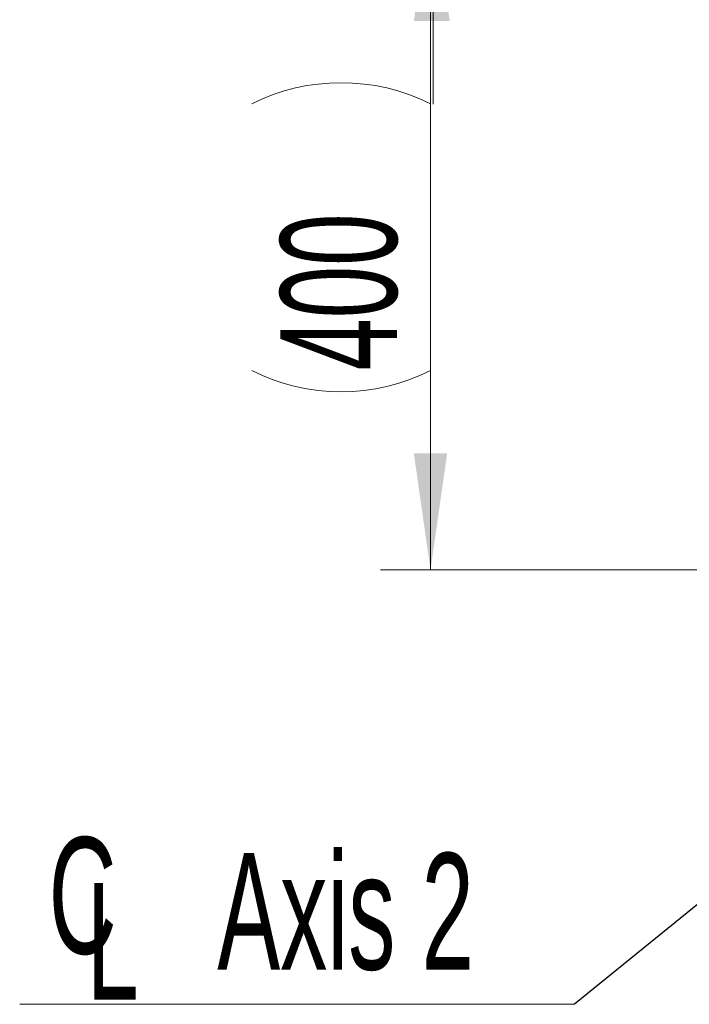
# Model space of a CAD drawing. Header units: millimetres. Extents: x 0 to 12118, y 0 to 8400.
# Tile 12 of 128: x 1650 to 2052, y 3883 to 4475. Entities that reach past the tile are written whole.
import ezdxf

# ---------------------------------------------------------------- set-up
doc = ezdxf.new("R2010")
doc.units = ezdxf.units.MM
doc.header["$LTSCALE"] = 20
doc.styles.add('SLDTEXTSTYLE0', font='TXT', dxfattribs={"width": 0.605})
doc.dimstyles.new('SLDDIMSTYLE1', dxfattribs={"dimtxt": 70, "dimasz": 70, "dimexe": 0, "dimexo": 0.0625, "dimgap": 17.5, "dimtad": 1, "dimdec": 1, "dimrnd": 1e-09, "dimzin": 12, "dimdsep": 46, "dimtxsty": 'SLDTEXTSTYLE0', "dimsah": 1, "dimcen": 0.09, "dimadec": 0, "dimazin": 3, "dimtfac": 1, "dimtmove": 0, "dimatfit": 0, "dimfxl": 1, "dimfrac": 2, "dimtolj": 1, "dimtzin": 12, "dimarcsym": 0})
doc.dimstyles.new('SLDDIMSTYLE2', dxfattribs={"dimtxt": 70, "dimasz": 70, "dimexe": 0, "dimexo": 0.0625, "dimgap": 17.5, "dimtad": 1, "dimdec": 1, "dimrnd": 1e-09, "dimzin": 12, "dimdsep": 46, "dimtxsty": 'SLDTEXTSTYLE0', "dimsah": 1, "dimcen": 0.09, "dimadec": 0, "dimazin": 3, "dimtfac": 1, "dimtofl": 0, "dimtmove": 0, "dimatfit": 3, "dimfxl": 1, "dimfrac": 2, "dimtolj": 1, "dimtzin": 12, "dimarcsym": 0})
doc.dimstyles.new('SLDDIMSTYLE4', dxfattribs={"dimtxt": 0.18, "dimasz": 70, "dimexe": 0, "dimexo": 0.0625, "dimgap": 0, "dimtad": 0, "dimtih": 1, "dimtoh": 1, "dimdec": 0, "dimrnd": 1e-09, "dimzin": 0, "dimdsep": 46, "dimtxsty": 'Standard', "dimsah": 1, "dimcen": 0.09, "dimadec": 0, "dimazin": 0, "dimtfac": 70, "dimtdec": 0, "dimtofl": 0, "dimtmove": 0, "dimatfit": 3, "dimfxl": 1, "dimfrac": 2, "dimtolj": 1, "dimtzin": 0, "dimarcsym": 0})

# ---------------------------------------------------------------- blocks, each defined once
blk = doc.blocks.new('_D_43')
at = {"color": 7, "linetype": 'Continuous', "lineweight": 0}
for p, q in [((1898.44, 4693.87), (1898.44, 4813.87)), ((2341.63, 4693.87), (1868.44, 4693.87)), ((1898.44, 4693.87), (1898.44, 4543.87)), ((2341.63, 4543.87), (1868.44, 4543.87)), ((1898.44, 4543.87), (1898.44, 4423.87))]:
    blk.add_line(p, q, dxfattribs=at)
at = {"color": 7, "linetype": 'Continuous', "lineweight": 18}
for centre, start, end in [((1844.72, 4591.65), 63.43495, 116.56505), ((1844.72, 4646.09), 243.43495, 296.56505)]:
    blk.add_arc(centre, 120.11, start, end, dxfattribs=at)
for points in [[(1898.44, 4693.87), (1908.44, 4763.87), (1888.44, 4763.87)], [(1898.44, 4543.87), (1888.44, 4473.87), (1908.44, 4473.87)]]:
    blk.add_solid(points, dxfattribs=at)
at = {"color": 7, "linetype": 'Continuous', "lineweight": 18, "insert": (1808.2, 4538.66), "char_height": 70, "attachment_point": 1, "rotation": 90, "style": 'SLDTEXTSTYLE0'}
blk.add_mtext('150', dxfattribs=at)
blk = doc.blocks.new('_D_45')
at = {"color": 7, "linetype": 'Continuous', "lineweight": 0}
for p, q in [((2195.63, 4697.87), (2195.63, 4868.1)), ((2304.63, 4147.87), (2304.63, 4868.1)), ((2195.63, 4838.1), (1805.55, 4838.1)), ((2195.63, 4838.1), (2304.63, 4838.1)), ((2304.63, 4838.1), (2424.63, 4838.1))]:
    blk.add_line(p, q, dxfattribs=at)
at = {"color": 7, "linetype": 'Continuous', "lineweight": 18}
for centre, start, end in [((1925.66, 4891.82), 153.43495, 206.56505), ((1871.22, 4891.82), 333.43495, 26.56505)]:
    blk.add_arc(centre, 120.11, start, end, dxfattribs=at)
for points in [[(2195.63, 4838.1), (2125.63, 4848.1), (2125.63, 4828.1)], [(2304.63, 4838.1), (2374.63, 4828.1), (2374.63, 4848.1)]]:
    blk.add_solid(points, dxfattribs=at)
at = {"color": 7, "linetype": 'Continuous', "lineweight": 18, "insert": (1818.23, 4928.34), "char_height": 70, "attachment_point": 1, "style": 'SLDTEXTSTYLE0'}
blk.add_mtext('109', dxfattribs=at)
blk = doc.blocks.new('_D_46')
at = {"color": 7, "linetype": 'Continuous', "lineweight": 0}
for p, q in [((2341.63, 4543.87), (1866.89, 4543.87)), ((1896.89, 4143.87), (1896.89, 4543.87)), ((2300.63, 4143.87), (1866.89, 4143.87))]:
    blk.add_line(p, q, dxfattribs=at)
at = {"color": 7, "linetype": 'Continuous', "lineweight": 18}
for centre, start, end in [((1843.18, 4316.65), 63.43495, 116.56505), ((1843.18, 4371.09), 243.43495, 296.56505)]:
    blk.add_arc(centre, 120.11, start, end, dxfattribs=at)
for points in [[(1896.89, 4543.87), (1886.89, 4473.87), (1906.89, 4473.87)], [(1896.89, 4143.87), (1906.89, 4213.87), (1886.89, 4213.87)]]:
    blk.add_solid(points, dxfattribs=at)
at = {"color": 7, "linetype": 'Continuous', "lineweight": 18, "insert": (1806.66, 4263.66), "char_height": 70, "attachment_point": 1, "rotation": 90, "style": 'SLDTEXTSTYLE0'}
blk.add_mtext('400', dxfattribs=at)
blk = doc.blocks.new('SW_SYMBOL_MOD_CL')
at = {"color": 0, "linetype": 'Continuous', "lineweight": 0, "char_height": 15515, "attachment_point": 5, "style": 'SLDTEXTSTYLE0'}
for s, insert in [('C', (8000, 12000)), ('L', (12000, 6000))]:
    blk.add_mtext(s, dxfattribs=dict(at, insert=insert))
blk = doc.blocks.new('SW_NOTE_0_10')
at = {"color": 0, "linetype": 'Continuous', "lineweight": 0}
for p, q in [((-333.33, 0), (0, 0)), ((0, 0), (-333.33, 0)), ((-333.33, 0), (0, 0)), ((0, 0), (-333.33, 0)), ((-333.33, 0), (0, 0)), ((0, 0), (-333.33, 0))]:
    blk.add_line(p, q, dxfattribs=at)
at = {"color": 0, "linetype": 'Continuous', "lineweight": 0, "xscale": 0.0045117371, "yscale": 0.0045117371, "zscale": 0.0045117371}
blk.add_blockref('SW_SYMBOL_MOD_CL', (-331.61, 10.77), dxfattribs=at)
at = {"color": 0, "linetype": 'Continuous', "lineweight": 0, "insert": (-214.56, 90.89), "char_height": 70, "attachment_point": 1, "style": 'SLDTEXTSTYLE0'}
blk.add_mtext('Axis 2', dxfattribs=at)

msp = doc.modelspace()

# ---------------------------------------------------------------- block references
at = {"color": 7, "linetype": 'Continuous', "lineweight": 0}
msp.add_blockref('SW_NOTE_0_10', (1983.333333, 3882.777778), dxfattribs=at)

# ---------------------------------------------------------------- dimensions: what is measured, and where the dimension line sits
at = {"color": 7, "linetype": 'Continuous', "lineweight": 18}
dim = msp.add_linear_dim(base=(2304.628607, 4838.100311), p1=(2195.628607, 4693.870777), p2=(2304.628607, 4143.870777), text='(<>)', dimstyle='SLDDIMSTYLE1', dxfattribs=at)
dim.commit()
dim.dimension.update_dxf_attribs({"geometry": '_D_45', "text_midpoint": (1898.439677, 4838.100311), "dimtype": 160})
for base, p1, dimstyle, picture, middle in [((1898.439677, 4543.870777), (2345.628607, 4693.870777), 'SLDDIMSTYLE1', '_D_43', (1898.439677, 4618.870777)), ((1896.892458, 4543.870777), (2304.628607, 4143.870777), 'SLDDIMSTYLE2', '_D_46', (1896.892458, 4343.870777))]:
    dim = msp.add_linear_dim(base=base, p1=p1, p2=(2345.628607, 4543.870777), angle=90, text='(<>)', dimstyle=dimstyle, dxfattribs=at)
    dim.commit()
    dim.dimension.update_dxf_attribs({"geometry": picture, "text_midpoint": middle, "dimtype": 160})

# ---------------------------------------------------------------- leaders
at = {"color": 7, "linetype": 'Continuous', "lineweight": 0}
msp.add_leader([(2304.628607, 4143.870777), (1983.333333, 3882.777778)], dimstyle='SLDDIMSTYLE4', dxfattribs=at)

doc.saveas('drawing.dxf')
